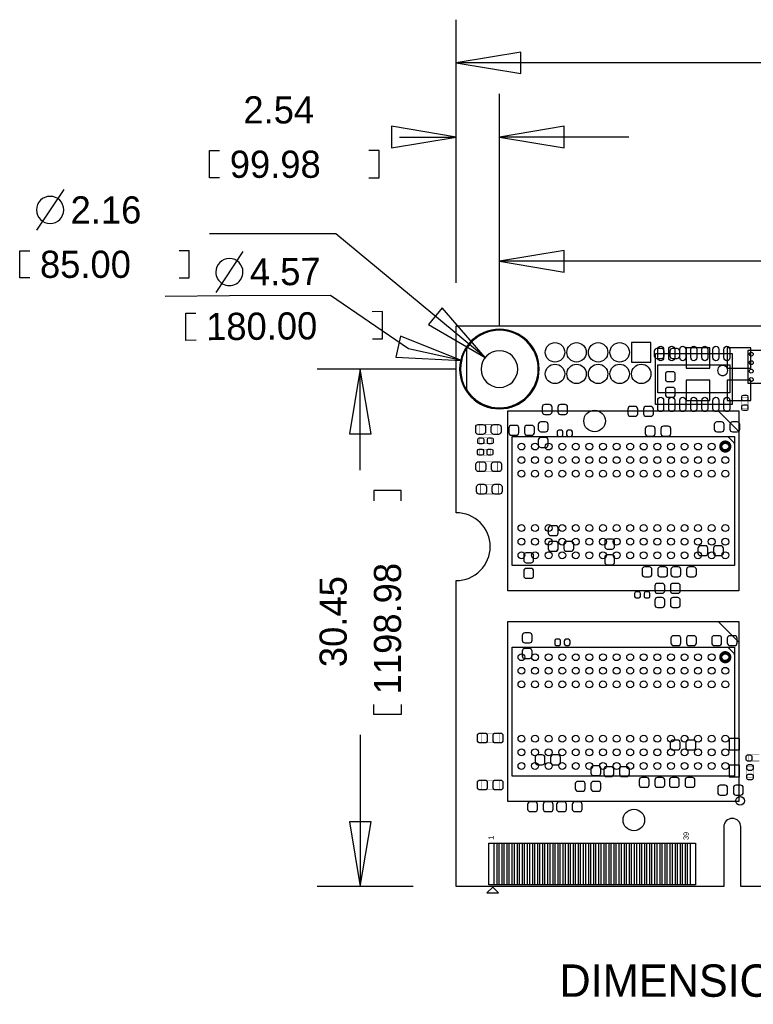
# Model space of a CAD drawing. Extents: x -19 to 83, y 27 to 85.
# Tile 1 of 10: x -19 to 25, y 27 to 85. Entities that reach past the tile are written whole.
import ezdxf

# ---------------------------------------------------------------- set-up
doc = ezdxf.new("R2010")
doc.units = 0
for name, color, linetype in [('BG_DIMENSION', 1, 'CONTINUOUS'), ('BG_OUTLINE', 3, 'CONTINUOUS'), ('PG_ASSEMBLY_TOP', 7, 'CONTINUOUS'), ('PIN_BOTTOM', 40, 'CONTINUOUS'), ('PIN_TOP', 5, 'CONTINUOUS')]:
    doc.layers.add(name, color=color, linetype=linetype)

msp = doc.modelspace()

# ---------------------------------------------------------------- linework, layer by layer
at = {"layer": 'BG_DIMENSION'}
for points in [[(7.199884, 69.527928), (7.199884, 85.0138)], [(11.009884, 83.1088), (7.199884, 82.4738), (11.009884, 81.8388), (11.009884, 83.1088)], [(30.13075, 82.4738), (7.199884, 82.4738)], [(7.199884, 69.527928), (7.199884, 80.645)], [(9.739376, 66.987928), (9.739376, 80.645)], [(3.389884, 77.47), (7.199884, 78.105), (3.389884, 78.74), (3.389884, 77.47)], [(13.549376, 78.74), (9.739376, 78.105), (13.549376, 77.47), (13.549376, 78.74)], [(3.85445, 78.105), (7.199884, 78.105)], [(17.359376, 78.105), (9.739376, 78.105)], [(-6.731, 75.7047), (-7.3279, 75.7047), (-7.3279, 77.3049), (-6.731, 77.3049)], [(2.0574, 75.7047), (2.6543, 75.7047), (2.6543, 77.3049), (2.0574, 77.3049)], [(-15.9131, 75.015598), (-17.5133, 72.615298)], [(9.739376, 66.987928), (9.739376, 73.3298)], [(8.907272, 65.13576), (0.1016, 72.4154), (-7.32155, 72.4154)], [(-17.907, 69.814948), (-18.5039, 69.814948), (-18.5039, 71.415148), (-17.907, 71.415148)], [(-9.1186, 69.814948), (-8.5217, 69.814948), (-8.5217, 71.415148), (-9.1186, 71.415148)], [(-5.367274, 71.364348), (-6.948424, 68.951348)], [(13.549376, 71.4248), (9.739376, 70.7898), (13.549376, 70.1548), (13.549376, 71.4248)], [(29.52115, 70.7898), (9.739376, 70.7898)], [(7.507732, 64.942974), (4.3942, 65.6336), (-0.2032, 68.7832), (-6.1468, 68.7578), (-9.93775, 68.727574)], [(2.268474, 66.22415), (2.865374, 66.228722), (2.852674, 67.828922), (2.255774, 67.82435)], [(5.566156, 67.074034), (8.907272, 65.13576), (6.3754, 68.052696), (5.566156, 67.074034)], [(-8.119872, 66.1416), (-8.716772, 66.136774), (-8.729472, 67.736974), (-8.132572, 67.7418)], [(3.650742, 65.148206), (7.507732, 64.942974), (3.92557, 66.38798), (3.650742, 65.148206)], [(7.199376, 64.447928), (-0.9906, 64.447928)], [(2.1844, 60.637928), (1.5494, 64.447928), (0.9144, 60.637928), (2.1844, 60.637928)], [(1.5494, 58.48985), (1.5494, 64.447928)], [(3.9497, 56.6928), (3.9497, 57.2897), (2.3495, 57.2897), (2.3495, 56.6928)], [(3.9497, 44.704), (3.9497, 44.1071), (2.3495, 44.1071), (2.3495, 44.704)], [(1.5494, 42.90695), (1.5494, 33.993836)], [(0.9144, 37.803836), (1.5494, 33.993836), (2.1844, 37.803836), (0.9144, 37.803836)], [(4.660392, 33.993836), (-0.9906, 33.993836)]]:
    msp.add_lwpolyline(points, dxfattribs=at)
for points in [[(-15.9131, 73.815448, 1), (-17.5133, 73.815448, 1), (-15.9131, 73.815448)], [(-5.357622, 70.157848, 0.999926), (-6.958076, 70.157848, 1.000074), (-5.357622, 70.157848)]]:
    msp.add_lwpolyline(points, format="xyb", dxfattribs=at)
for points in [[(12.025376, 64.447928, 1), (7.453376, 64.447928, 1)], [(10.818876, 64.447928, 1), (8.659876, 64.447928, 1)]]:
    msp.add_lwpolyline(points, format="xyb", close=True, dxfattribs=at)
at = {"layer": 'BG_OUTLINE'}
msp.add_lwpolyline([(74.799952, 55.992776, 0.414214), (72.800972, 53.993796, 0.414214), (74.799952, 51.994816), (74.799952, 33.993836), (23.949152, 33.993836), (23.949152, 37.493956, 0.414214), (23.451312, 37.994336, 0.414214), (22.950932, 37.493956), (22.950932, 33.993836), (7.200392, 33.993836), (7.200392, 51.994816, 0.414214), (9.199372, 53.993796, 0.414214), (7.200392, 55.992776), (7.199884, 66.987928), (74.799952, 66.987928)], format="xyb", close=True, dxfattribs=at)
at = {"layer": 'PG_ASSEMBLY_TOP'}
msp.add_lwpolyline([(12.079732, 64.447928, 1), (7.39902, 64.447928, 1), (12.079732, 64.447928)], format="xyb", dxfattribs=at)
for points in [[(25.275032, 65.536572), (24.355552, 65.536572), (24.355552, 63.616332), (25.275032, 63.616332), (25.275032, 65.536572)], [(18.93316, 62.365128), (18.93316, 65.365376)], [(18.93316, 65.365376), (23.433024, 65.365376)], [(23.433024, 65.365376), (23.433024, 62.365128)], [(23.433024, 62.365128), (18.93316, 62.365128)], [(10.236962, 51.38674), (10.236962, 61.986668), (23.836884, 61.986668), (23.836884, 51.38674), (10.236962, 51.38674)], [(23.836884, 60.767214), (22.618954, 61.985144), (22.618954, 61.986668)], [(10.487152, 60.487052), (23.587202, 60.487052), (23.587202, 52.887118), (10.487152, 52.887118), (10.487152, 60.487052)], [(23.587202, 60.03163), (23.587202, 60.084716), (23.184866, 60.487052)], [(10.236962, 38.985952), (10.236962, 49.58588), (23.836884, 49.58588), (23.836884, 38.985952), (10.236962, 38.985952)], [(23.836884, 48.366426), (22.618954, 49.584356), (22.618954, 49.58588)], [(10.487152, 48.086264), (23.587202, 48.086264), (23.587202, 40.48633), (10.487152, 40.48633), (10.487152, 48.086264)], [(23.587202, 47.630842), (23.587202, 47.683928), (23.184866, 48.086264)], [(7.199884, 33.993836), (7.199884, 39.893748)]]:
    msp.add_lwpolyline(points, dxfattribs=at)
msp.add_lwpolyline([(23.182834, 64.365378, 1), (22.58335, 64.365126, 1)], format="xyb", close=True, dxfattribs=at)
at = {"layer": 'PG_ASSEMBLY_TOP', "const_width": 0.024892}
for points in [[(24.013414, 62.128654), (24.013414, 62.788546)], [(24.013414, 62.788546), (24.373586, 62.788546)], [(24.373586, 62.788546), (24.373586, 62.128654)], [(24.373586, 62.128654), (24.013414, 62.128654)], [(8.562594, 60.613544), (8.562594, 61.17336)], [(8.562594, 61.17336), (9.62279, 61.17336)], [(9.62279, 61.17336), (9.62279, 60.613544)], [(9.62279, 60.613544), (8.562594, 60.613544)], [(8.593074, 60.040012), (8.593074, 60.400184)], [(8.593074, 60.400184), (9.252966, 60.400184)], [(9.252966, 60.400184), (9.252966, 60.040012)], [(8.573516, 59.73445), (9.233408, 59.73445)], [(8.573516, 59.374278), (8.573516, 59.73445)], [(9.252966, 60.040012), (8.593074, 60.040012)], [(9.233408, 59.73445), (9.233408, 59.374278)], [(9.233408, 59.374278), (8.573516, 59.374278)], [(8.577072, 58.983118), (9.637268, 58.983118)], [(8.577072, 58.423302), (8.577072, 58.983118)], [(9.637268, 58.983118), (9.637268, 58.423302)], [(9.637268, 58.423302), (8.577072, 58.423302)], [(8.615934, 57.09539), (8.615934, 57.655206), (9.67613, 57.655206), (9.67613, 57.09539), (8.615934, 57.09539)], [(8.666988, 42.452544), (8.666988, 43.01236), (9.727184, 43.01236), (9.727184, 42.452544), (8.666988, 42.452544)], [(24.383746, 41.734486), (25.043638, 41.734486)], [(24.383746, 41.374314), (24.383746, 41.734486)], [(25.043638, 41.374314), (24.383746, 41.374314)], [(24.31288, 40.386254), (24.31288, 41.046146)], [(24.31288, 41.046146), (24.673052, 41.046146)], [(24.673052, 41.046146), (24.673052, 40.386254)], [(8.666988, 39.683944), (8.666988, 40.24376)], [(8.666988, 40.24376), (9.727184, 40.24376)], [(9.727184, 40.24376), (9.727184, 39.683944)], [(24.673052, 40.386254), (24.31288, 40.386254)], [(9.727184, 39.683944), (8.666988, 39.683944)]]:
    msp.add_lwpolyline(points, dxfattribs=at)
at = {"layer": 'PG_ASSEMBLY_TOP', "const_width": 0.1524}
for points in [[(23.31974, 59.88685, 0.999933), (22.754336, 59.887104, 1.000067), (23.31974, 59.88685)], [(23.31974, 47.486062, 0.999933), (22.754336, 47.486316, 1.000067), (23.31974, 47.486062)]]:
    msp.add_lwpolyline(points, format="xyb", dxfattribs=at)
at = {"layer": 'PG_ASSEMBLY_TOP'}
msp.add_lwpolyline([(9.002268, 33.612074), (9.692386, 33.612074), (9.35228, 33.95218), (9.342374, 33.95218)], close=True, dxfattribs=at)
at = {"layer": 'PIN_BOTTOM'}
for points in [[(12.025376, 64.447928, 0.753461), (7.801102, 65.659762), (7.801102, 63.236094, 0.753461)], [(19.00555, 65.073784), (19.285458, 65.073784, 0.414846), (19.435572, 65.223898), (19.435572, 65.503806, 0.414846), (19.285458, 65.65392), (19.00555, 65.65392, 0.414846), (18.855436, 65.503806), (18.855436, 65.223898, 0.414846)], [(20.205446, 65.65392), (19.925538, 65.65392, 0.414846), (19.775424, 65.503806), (19.775424, 65.223898, 0.414846), (19.925538, 65.073784), (20.205446, 65.073784, 0.414846), (20.35556, 65.223898), (20.35556, 65.503806, 0.414846)], [(19.513804, 64.14008), (19.513804, 63.860172, 0.414846), (19.663918, 63.710058), (19.943826, 63.710058, 0.414846), (20.09394, 63.860172), (20.09394, 64.14008, 0.414846), (19.943826, 64.290194), (19.663918, 64.290194, 0.414846)], [(20.09394, 62.940184), (20.09394, 63.220092, 0.414846), (19.943826, 63.370206), (19.663918, 63.370206, 0.414846), (19.513804, 63.220092), (19.513804, 62.940184, 0.414846), (19.663918, 62.79007), (19.943826, 62.79007, 0.414846)], [(12.407392, 61.782452), (12.6873, 61.782452, 0.414846), (12.837414, 61.932566), (12.837414, 62.212474, 0.414846), (12.6873, 62.362588), (12.407392, 62.362588, 0.414846), (12.257278, 62.212474), (12.257278, 61.932566, 0.414846)], [(13.607288, 62.362588), (13.32738, 62.362588, 0.414846), (13.177266, 62.212474), (13.177266, 61.932566, 0.414846), (13.32738, 61.782452), (13.607288, 61.782452, 0.414846), (13.757402, 61.932566), (13.757402, 62.212474, 0.414846)], [(17.453102, 61.666882), (17.73301, 61.666882, 0.414846), (17.883124, 61.816996), (17.883124, 62.096904, 0.414846), (17.73301, 62.247018), (17.453102, 62.247018, 0.414846), (17.302988, 62.096904), (17.302988, 61.816996, 0.414846)], [(18.652998, 62.247018), (18.37309, 62.247018, 0.414846), (18.222976, 62.096904), (18.222976, 61.816996, 0.414846), (18.37309, 61.666882), (18.652998, 61.666882, 0.414846), (18.803112, 61.816996), (18.803112, 62.096904, 0.414846)], [(10.448544, 60.552584), (10.728452, 60.552584, 0.414846), (10.878566, 60.702698), (10.878566, 60.982606, 0.414846), (10.728452, 61.13272), (10.448544, 61.13272, 0.414846), (10.29843, 60.982606), (10.29843, 60.702698, 0.414846)], [(11.64844, 61.13272), (11.368532, 61.13272, 0.414846), (11.218418, 60.982606), (11.218418, 60.702698, 0.414846), (11.368532, 60.552584), (11.64844, 60.552584, 0.414846), (11.798554, 60.702698), (11.798554, 60.982606, 0.414846)], [(12.028424, 61.1886), (12.028424, 60.908692, 0.414846), (12.178538, 60.758578), (12.458446, 60.758578, 0.414846), (12.60856, 60.908692), (12.60856, 61.1886, 0.414846), (12.458446, 61.338714), (12.178538, 61.338714, 0.414846)], [(18.477738, 60.501784), (18.757646, 60.501784, 0.414846), (18.90776, 60.651898), (18.90776, 60.931806, 0.414846), (18.757646, 61.08192), (18.477738, 61.08192, 0.414846), (18.327624, 60.931806), (18.327624, 60.651898, 0.414846)], [(19.677634, 61.08192), (19.397726, 61.08192, 0.414846), (19.247612, 60.931806), (19.247612, 60.651898, 0.414846), (19.397726, 60.501784), (19.677634, 60.501784, 0.414846), (19.827748, 60.651898), (19.827748, 60.931806, 0.414846)], [(22.538944, 60.755784), (22.818852, 60.755784, 0.414846), (22.968966, 60.905898), (22.968966, 61.185806, 0.414846), (22.818852, 61.33592), (22.538944, 61.33592, 0.414846), (22.38883, 61.185806), (22.38883, 60.905898, 0.414846)], [(23.73884, 61.33592), (23.458932, 61.33592, 0.414846), (23.308818, 61.185806), (23.308818, 60.905898, 0.414846), (23.458932, 60.755784), (23.73884, 60.755784, 0.414846), (23.888954, 60.905898), (23.888954, 61.185806, 0.414846)], [(12.60856, 59.988704), (12.60856, 60.268612, 0.414846), (12.458446, 60.418726), (12.178538, 60.418726, 0.414846), (12.028424, 60.268612), (12.028424, 59.988704, 0.414846), (12.178538, 59.83859), (12.458446, 59.83859, 0.414846)], [(13.228066, 60.484766), (13.388086, 60.484766, 0.413587), (13.478002, 60.574936), (13.478002, 60.754768, 0.413587), (13.388086, 60.844938), (13.228066, 60.844938, 0.413587), (13.13815, 60.754768), (13.13815, 60.574936, 0.413587)], [(13.947902, 60.844938), (13.787882, 60.844938, 0.413587), (13.697966, 60.754768), (13.697966, 60.574936, 0.413587), (13.787882, 60.484766), (13.947902, 60.484766, 0.413587), (14.037818, 60.574936), (14.037818, 60.754768, 0.413587)], [(12.615164, 55.07228), (12.615164, 54.792372, 0.414846), (12.765278, 54.642258), (13.045186, 54.642258, 0.414846), (13.1953, 54.792372), (13.1953, 55.07228, 0.414846), (13.045186, 55.222394), (12.765278, 55.222394, 0.414846)], [(12.762484, 53.725064), (13.042392, 53.725064, 0.414846), (13.192506, 53.875178), (13.192506, 54.155086, 0.414846), (13.042392, 54.3052), (12.762484, 54.3052, 0.414846), (12.61237, 54.155086), (12.61237, 53.875178, 0.414846)], [(13.1953, 53.872384), (13.1953, 54.152292, 0.414846), (13.045186, 54.302406), (12.765278, 54.302406, 0.414846), (12.615164, 54.152292), (12.615164, 53.872384, 0.414846), (12.765278, 53.72227), (13.045186, 53.72227, 0.414846)], [(13.96238, 54.3052), (13.682472, 54.3052, 0.414846), (13.532358, 54.155086), (13.532358, 53.875178, 0.414846), (13.682472, 53.725064), (13.96238, 53.725064, 0.414846), (14.112494, 53.875178), (14.112494, 54.155086, 0.414846)], [(15.940024, 54.282594), (15.940024, 54.002686, 0.414846), (16.090138, 53.852572), (16.370046, 53.852572, 0.414846), (16.52016, 54.002686), (16.52016, 54.282594, 0.414846), (16.370046, 54.432708), (16.090138, 54.432708, 0.414846)], [(21.576538, 53.465984), (21.856446, 53.465984, 0.414846), (22.00656, 53.616098), (22.00656, 53.896006, 0.414846), (21.856446, 54.04612), (21.576538, 54.04612, 0.414846), (21.426424, 53.896006), (21.426424, 53.616098, 0.414846)], [(22.776434, 54.04612), (22.496526, 54.04612, 0.414846), (22.346412, 53.896006), (22.346412, 53.616098, 0.414846), (22.496526, 53.465984), (22.776434, 53.465984, 0.414846), (22.926548, 53.616098), (22.926548, 53.896006, 0.414846)], [(11.169904, 53.4797), (11.169904, 53.199792, 0.414846), (11.320018, 53.049678), (11.599926, 53.049678, 0.414846), (11.75004, 53.199792), (11.75004, 53.4797, 0.414846), (11.599926, 53.629814), (11.320018, 53.629814, 0.414846)], [(16.52016, 53.082698), (16.52016, 53.362606, 0.414846), (16.370046, 53.51272), (16.090138, 53.51272, 0.414846), (15.940024, 53.362606), (15.940024, 53.082698, 0.414846), (16.090138, 52.932584), (16.370046, 52.932584, 0.414846)], [(18.289016, 52.220368), (18.568924, 52.220368, 0.414846), (18.719038, 52.370482), (18.719038, 52.65039, 0.414846), (18.568924, 52.800504), (18.289016, 52.800504, 0.414846), (18.138902, 52.65039), (18.138902, 52.370482, 0.414846)], [(19.488912, 52.800504), (19.209004, 52.800504, 0.414846), (19.05889, 52.65039), (19.05889, 52.370482, 0.414846), (19.209004, 52.220368), (19.488912, 52.220368, 0.414846), (19.639026, 52.370482), (19.639026, 52.65039, 0.414846)], [(19.98726, 52.220368), (20.267168, 52.220368, 0.414846), (20.417282, 52.370482), (20.417282, 52.65039, 0.414846), (20.267168, 52.800504), (19.98726, 52.800504, 0.414846), (19.837146, 52.65039), (19.837146, 52.370482, 0.414846)], [(21.187156, 52.800504), (20.907248, 52.800504, 0.414846), (20.757134, 52.65039), (20.757134, 52.370482, 0.414846), (20.907248, 52.220368), (21.187156, 52.220368, 0.414846), (21.33727, 52.370482), (21.33727, 52.65039, 0.414846)], [(11.75004, 52.279804), (11.75004, 52.559712, 0.414846), (11.599926, 52.709826), (11.320018, 52.709826, 0.414846), (11.169904, 52.559712), (11.169904, 52.279804, 0.414846), (11.320018, 52.12969), (11.599926, 52.12969, 0.414846)], [(19.038824, 51.251104), (19.318732, 51.251104, 0.414846), (19.468846, 51.401218), (19.468846, 51.681126, 0.414846), (19.318732, 51.83124), (19.038824, 51.83124, 0.414846), (18.88871, 51.681126), (18.88871, 51.401218, 0.414846)], [(20.23872, 51.83124), (19.958812, 51.83124, 0.414846), (19.808698, 51.681126), (19.808698, 51.401218, 0.414846), (19.958812, 51.251104), (20.23872, 51.251104, 0.414846), (20.388834, 51.401218), (20.388834, 51.681126, 0.414846)], [(17.787874, 50.972466), (17.947894, 50.972466, 0.413587), (18.03781, 51.062636), (18.03781, 51.242468, 0.413587), (17.947894, 51.332638), (17.787874, 51.332638, 0.413587), (17.697958, 51.242468), (17.697958, 51.062636, 0.413587)], [(18.50771, 51.332638), (18.34769, 51.332638, 0.413587), (18.257774, 51.242468), (18.257774, 51.062636, 0.413587), (18.34769, 50.972466), (18.50771, 50.972466, 0.413587), (18.597626, 51.062636), (18.597626, 51.242468, 0.413587)], [(19.038824, 50.415444), (19.318732, 50.415444, 0.414846), (19.468846, 50.565558), (19.468846, 50.845466, 0.414846), (19.318732, 50.99558), (19.038824, 50.99558, 0.414846), (18.88871, 50.845466), (18.88871, 50.565558, 0.414846)], [(20.23872, 50.99558), (19.958812, 50.99558, 0.414846), (19.808698, 50.845466), (19.808698, 50.565558, 0.414846), (19.958812, 50.415444), (20.23872, 50.415444, 0.414846), (20.388834, 50.565558), (20.388834, 50.845466, 0.414846)], [(11.083544, 48.76292), (11.083544, 48.483012, 0.414846), (11.233658, 48.332898), (11.513566, 48.332898, 0.414846), (11.66368, 48.483012), (11.66368, 48.76292, 0.414846), (11.513566, 48.913034), (11.233658, 48.913034, 0.414846)], [(19.98726, 48.173132), (20.267168, 48.173132, 0.414846), (20.417282, 48.323246), (20.417282, 48.603154, 0.414846), (20.267168, 48.753268), (19.98726, 48.753268, 0.414846), (19.837146, 48.603154), (19.837146, 48.323246, 0.414846)], [(21.187156, 48.753268), (20.907248, 48.753268, 0.414846), (20.757134, 48.603154), (20.757134, 48.323246, 0.414846), (20.907248, 48.173132), (21.187156, 48.173132, 0.414846), (21.33727, 48.323246), (21.33727, 48.603154, 0.414846)], [(22.386544, 48.173132), (22.666452, 48.173132, 0.414846), (22.816566, 48.323246), (22.816566, 48.603154, 0.414846), (22.666452, 48.753268), (22.386544, 48.753268, 0.414846), (22.23643, 48.603154), (22.23643, 48.323246, 0.414846)], [(23.58644, 48.753268), (23.306532, 48.753268, 0.414846), (23.156418, 48.603154), (23.156418, 48.323246, 0.414846), (23.306532, 48.173132), (23.58644, 48.173132, 0.414846), (23.736554, 48.323246), (23.736554, 48.603154, 0.414846)], [(13.089382, 48.181514), (13.249402, 48.181514, 0.413587), (13.339318, 48.271684), (13.339318, 48.451516, 0.413587), (13.249402, 48.541686), (13.089382, 48.541686, 0.413587), (12.999466, 48.451516), (12.999466, 48.271684, 0.413587)], [(13.809218, 48.541686), (13.649198, 48.541686, 0.413587), (13.559282, 48.451516), (13.559282, 48.271684, 0.413587), (13.649198, 48.181514), (13.809218, 48.181514, 0.413587), (13.899134, 48.271684), (13.899134, 48.451516, 0.413587)], [(11.66368, 47.563024), (11.66368, 47.842932, 0.414846), (11.513566, 47.993046), (11.233658, 47.993046, 0.414846), (11.083544, 47.842932), (11.083544, 47.563024, 0.414846), (11.233658, 47.41291), (11.513566, 47.41291, 0.414846)], [(19.948652, 42.026332), (20.22856, 42.026332, 0.414846), (20.378674, 42.176446), (20.378674, 42.456354, 0.414846), (20.22856, 42.606468), (19.948652, 42.606468, 0.414846), (19.798538, 42.456354), (19.798538, 42.176446, 0.414846)], [(21.148548, 42.606468), (20.86864, 42.606468, 0.414846), (20.718526, 42.456354), (20.718526, 42.176446, 0.414846), (20.86864, 42.026332), (21.148548, 42.026332, 0.414846), (21.298662, 42.176446), (21.298662, 42.456354, 0.414846)], [(11.985244, 41.159684), (12.265152, 41.159684, 0.414846), (12.415266, 41.309798), (12.415266, 41.589706, 0.414846), (12.265152, 41.73982), (11.985244, 41.73982, 0.414846), (11.83513, 41.589706), (11.83513, 41.309798, 0.414846)], [(13.18514, 41.73982), (12.905232, 41.73982, 0.414846), (12.755118, 41.589706), (12.755118, 41.309798, 0.414846), (12.905232, 41.159684), (13.18514, 41.159684, 0.414846), (13.335254, 41.309798), (13.335254, 41.589706, 0.414846)], [(15.127224, 40.947594), (15.127224, 40.667686, 0.414846), (15.277338, 40.517572), (15.557246, 40.517572, 0.414846), (15.70736, 40.667686), (15.70736, 40.947594, 0.414846), (15.557246, 41.097708), (15.277338, 41.097708, 0.414846)], [(16.039338, 40.461184), (16.319246, 40.461184, 0.414846), (16.46936, 40.611298), (16.46936, 40.891206, 0.414846), (16.319246, 41.04132), (16.039338, 41.04132, 0.414846), (15.889224, 40.891206), (15.889224, 40.611298, 0.414846)], [(17.239234, 41.04132), (16.959326, 41.04132, 0.414846), (16.809212, 40.891206), (16.809212, 40.611298, 0.414846), (16.959326, 40.461184), (17.239234, 40.461184, 0.414846), (17.389348, 40.611298), (17.389348, 40.891206, 0.414846)], [(14.35735, 39.597584), (14.637258, 39.597584, 0.414846), (14.787372, 39.747698), (14.787372, 40.027606, 0.414846), (14.637258, 40.17772), (14.35735, 40.17772, 0.414846), (14.207236, 40.027606), (14.207236, 39.747698, 0.414846)], [(15.557246, 40.17772), (15.277338, 40.17772, 0.414846), (15.127224, 40.027606), (15.127224, 39.747698, 0.414846), (15.277338, 39.597584), (15.557246, 39.597584, 0.414846), (15.70736, 39.747698), (15.70736, 40.027606, 0.414846)], [(15.70736, 39.747698), (15.70736, 40.027606, 0.414846), (15.557246, 40.17772), (15.277338, 40.17772, 0.414846), (15.127224, 40.027606), (15.127224, 39.747698, 0.414846), (15.277338, 39.597584), (15.557246, 39.597584, 0.414846)], [(18.122138, 39.826184), (18.402046, 39.826184, 0.414846), (18.55216, 39.976298), (18.55216, 40.256206, 0.414846), (18.402046, 40.40632), (18.122138, 40.40632, 0.414846), (17.972024, 40.256206), (17.972024, 39.976298, 0.414846)], [(19.322034, 40.40632), (19.042126, 40.40632, 0.414846), (18.892012, 40.256206), (18.892012, 39.976298, 0.414846), (19.042126, 39.826184), (19.322034, 39.826184, 0.414846), (19.472148, 39.976298), (19.472148, 40.256206, 0.414846)], [(19.897344, 39.826184), (20.177252, 39.826184, 0.414846), (20.327366, 39.976298), (20.327366, 40.256206, 0.414846), (20.177252, 40.40632), (19.897344, 40.40632, 0.414846), (19.74723, 40.256206), (19.74723, 39.976298, 0.414846)], [(21.09724, 40.40632), (20.817332, 40.40632, 0.414846), (20.667218, 40.256206), (20.667218, 39.976298, 0.414846), (20.817332, 39.826184), (21.09724, 39.826184, 0.414846), (21.247354, 39.976298), (21.247354, 40.256206, 0.414846)], [(22.742144, 39.368984), (23.022052, 39.368984, 0.414846), (23.172166, 39.519098), (23.172166, 39.799006, 0.414846), (23.022052, 39.94912), (22.742144, 39.94912, 0.414846), (22.59203, 39.799006), (22.59203, 39.519098, 0.414846)], [(23.94204, 39.94912), (23.662132, 39.94912, 0.414846), (23.512018, 39.799006), (23.512018, 39.519098, 0.414846), (23.662132, 39.368984), (23.94204, 39.368984, 0.414846), (24.092154, 39.519098), (24.092154, 39.799006, 0.414846)], [(11.550396, 38.395148), (11.830304, 38.395148, 0.414846), (11.980418, 38.545262), (11.980418, 38.82517, 0.414846), (11.830304, 38.975284), (11.550396, 38.975284, 0.414846), (11.400282, 38.82517), (11.400282, 38.545262, 0.414846)], [(12.750292, 38.975284), (12.470384, 38.975284, 0.414846), (12.32027, 38.82517), (12.32027, 38.545262, 0.414846), (12.470384, 38.395148), (12.750292, 38.395148, 0.414846), (12.900406, 38.545262), (12.900406, 38.82517, 0.414846)], [(13.258292, 38.395148), (13.5382, 38.395148, 0.414846), (13.688314, 38.545262), (13.688314, 38.82517, 0.414846), (13.5382, 38.975284), (13.258292, 38.975284, 0.414846), (13.108178, 38.82517), (13.108178, 38.545262, 0.414846)], [(14.458188, 38.975284), (14.17828, 38.975284, 0.414846), (14.028166, 38.82517), (14.028166, 38.545262, 0.414846), (14.17828, 38.395148), (14.458188, 38.395148, 0.414846), (14.608302, 38.545262), (14.608302, 38.82517, 0.414846)]]:
    msp.add_lwpolyline(points, format="xyb", close=True, dxfattribs=at)
for points in [[(18.662142, 64.860678), (18.662142, 66.003678), (17.519142, 66.003678), (17.519142, 64.860678)], [(22.122892, 64.505586), (22.122892, 65.704466), (20.725892, 65.704466), (20.725892, 64.505586)], [(24.535892, 64.505586), (24.535892, 65.704466), (23.138892, 65.704466), (23.138892, 64.505586)], [(22.122892, 62.600586), (22.122892, 63.799466), (20.725892, 63.799466), (20.725892, 62.600586)], [(24.535892, 62.600586), (24.535892, 63.799466), (23.138892, 63.799466), (23.138892, 62.600586)], [(23.876, 42.7101), (23.2664, 42.7101), (23.2664, 42.0243), (23.876, 42.0243)], [(23.876254, 41.1353), (23.266654, 41.1353), (23.266654, 40.4495), (23.876254, 40.4495)], [(9.421368, 34.093912), (9.421368, 36.543742), (9.878568, 36.543742), (9.878568, 34.093912)], [(10.021316, 34.093912), (10.021316, 36.543742), (10.478516, 36.543742), (10.478516, 34.093912)], [(10.621264, 34.093912), (10.621264, 36.543742), (11.078464, 36.543742), (11.078464, 34.093912)], [(11.221212, 34.093912), (11.221212, 36.543742), (11.678412, 36.543742), (11.678412, 34.093912)], [(11.82116, 34.093912), (11.82116, 36.543742), (12.27836, 36.543742), (12.27836, 34.093912)], [(12.421362, 34.093912), (12.421362, 36.543742), (12.878562, 36.543742), (12.878562, 34.093912)], [(13.02131, 34.093912), (13.02131, 36.543742), (13.47851, 36.543742), (13.47851, 34.093912)], [(13.621258, 34.093912), (13.621258, 36.543742), (14.078458, 36.543742), (14.078458, 34.093912)], [(14.221206, 34.093912), (14.221206, 36.543742), (14.678406, 36.543742), (14.678406, 34.093912)], [(14.821408, 34.093912), (14.821408, 36.543742), (15.278608, 36.543742), (15.278608, 34.093912)], [(15.421356, 34.093912), (15.421356, 36.543742), (15.878556, 36.543742), (15.878556, 34.093912)], [(16.021304, 34.093912), (16.021304, 36.543742), (16.478504, 36.543742), (16.478504, 34.093912)], [(16.621252, 34.093912), (16.621252, 36.543742), (17.078452, 36.543742), (17.078452, 34.093912)], [(17.2212, 34.093912), (17.2212, 36.543742), (17.6784, 36.543742), (17.6784, 34.093912)], [(17.821402, 34.093912), (17.821402, 36.543742), (18.278602, 36.543742), (18.278602, 34.093912)], [(18.42135, 34.093912), (18.42135, 36.543742), (18.87855, 36.543742), (18.87855, 34.093912)], [(19.021298, 34.093912), (19.021298, 36.543742), (19.478498, 36.543742), (19.478498, 34.093912)], [(19.621246, 34.093912), (19.621246, 36.543742), (20.078446, 36.543742), (20.078446, 34.093912)], [(20.221194, 34.093912), (20.221194, 36.543742), (20.678394, 36.543742), (20.678394, 34.093912)], [(20.821396, 34.093912), (20.821396, 36.543742), (21.278596, 36.543742), (21.278596, 34.093912)]]:
    msp.add_lwpolyline(points, close=True, dxfattribs=at)
for centre, radius in [((13.010642, 65.432178), 0.5715), ((14.280642, 65.432178), 0.5715), ((15.550642, 65.432178), 0.5715), ((16.820642, 65.432178), 0.5715), ((13.010642, 64.162178), 0.5715), ((14.280642, 64.162178), 0.5715), ((15.550642, 64.162178), 0.5715), ((16.820642, 64.162178), 0.5715), ((18.090642, 64.162178), 0.5715), ((15.3416, 61.3918), 0.635)]:
    msp.add_circle(centre, radius, dxfattribs=at)
at = {"layer": 'PIN_TOP'}
for points in [[(12.025376, 64.447928, 0.750288), (7.810754, 65.67551), (7.810754, 63.220346, 0.750288)], [(19.058128, 65.11544), (19.058128, 65.615312, -1), (19.40814, 65.615312), (19.40814, 65.11544, -1)], [(19.708114, 65.11544), (19.708114, 65.615312, -1), (20.058126, 65.615312), (20.058126, 65.11544, -1)], [(20.3581, 65.11544), (20.3581, 65.615312, -1), (20.708112, 65.615312), (20.708112, 65.11544, -1)], [(21.008086, 65.11544), (21.008086, 65.615312, -1), (21.358098, 65.615312), (21.358098, 65.11544, -1)], [(21.658072, 65.11544), (21.658072, 65.615312, -1), (22.008084, 65.615312), (22.008084, 65.11544, -1)], [(22.308058, 65.11544), (22.308058, 65.615312, -1), (22.65807, 65.615312), (22.65807, 65.11544, -1)], [(22.958044, 65.11544), (22.958044, 65.615312, -1), (23.308056, 65.615312), (23.308056, 65.11544, -1)], [(19.058128, 62.115192), (19.058128, 62.615064, -1), (19.40814, 62.615064), (19.40814, 62.115192, -1)], [(19.708114, 62.115192), (19.708114, 62.615064, -1), (20.058126, 62.615064), (20.058126, 62.115192, -1)], [(20.3581, 62.115192), (20.3581, 62.615064, -1), (20.708112, 62.615064), (20.708112, 62.115192, -1)], [(21.008086, 62.115192), (21.008086, 62.615064, -1), (21.358098, 62.615064), (21.358098, 62.115192, -1)], [(21.658072, 62.115192), (21.658072, 62.615064, -1), (22.008084, 62.615064), (22.008084, 62.115192, -1)], [(22.308058, 62.115192), (22.308058, 62.615064, -1), (22.65807, 62.615064), (22.65807, 62.115192, -1)], [(22.958044, 62.115192), (22.958044, 62.615064, -1), (23.308056, 62.615064), (23.308056, 62.115192, -1)], [(24.373586, 62.818518), (24.373586, 62.658498, -0.413587), (24.283416, 62.568582), (24.103584, 62.568582, -0.413587), (24.013414, 62.658498), (24.013414, 62.818518, -0.413587), (24.103584, 62.908434), (24.283416, 62.908434, -0.413587)], [(24.013414, 62.098682), (24.013414, 62.258702, -0.413587), (24.103584, 62.348618), (24.283416, 62.348618, -0.413587), (24.373586, 62.258702), (24.373586, 62.098682, -0.413587), (24.283416, 62.008766), (24.103584, 62.008766, -0.413587)], [(8.492744, 61.18352), (8.772652, 61.18352, -0.414846), (8.922766, 61.033406), (8.922766, 60.753498, -0.414846), (8.772652, 60.603384), (8.492744, 60.603384, -0.414846), (8.34263, 60.753498), (8.34263, 61.033406, -0.414846)], [(9.69264, 60.603384), (9.412732, 60.603384, -0.414846), (9.262618, 60.753498), (9.262618, 61.033406, -0.414846), (9.412732, 61.18352), (9.69264, 61.18352, -0.414846), (9.842754, 61.033406), (9.842754, 60.753498, -0.414846)], [(8.563102, 60.400184), (8.723122, 60.400184, -0.413587), (8.813038, 60.310014), (8.813038, 60.130182, -0.413587), (8.723122, 60.040012), (8.563102, 60.040012, -0.413587), (8.473186, 60.130182), (8.473186, 60.310014, -0.413587)], [(9.282938, 60.040012), (9.122918, 60.040012, -0.413587), (9.033002, 60.130182), (9.033002, 60.310014, -0.413587), (9.122918, 60.400184), (9.282938, 60.400184, -0.413587), (9.372854, 60.310014), (9.372854, 60.130182, -0.413587)], [(8.543544, 59.73445), (8.703564, 59.73445, -0.413587), (8.79348, 59.64428), (8.79348, 59.464448, -0.413587), (8.703564, 59.374278), (8.543544, 59.374278, -0.413587), (8.453628, 59.464448), (8.453628, 59.64428, -0.413587)], [(9.26338, 59.374278), (9.10336, 59.374278, -0.413587), (9.013444, 59.464448), (9.013444, 59.64428, -0.413587), (9.10336, 59.73445), (9.26338, 59.73445, -0.413587), (9.353296, 59.64428), (9.353296, 59.464448, -0.413587)], [(8.507222, 58.993278), (8.78713, 58.993278, -0.414846), (8.937244, 58.843164), (8.937244, 58.563256, -0.414846), (8.78713, 58.413142), (8.507222, 58.413142, -0.414846), (8.357108, 58.563256), (8.357108, 58.843164, -0.414846)], [(9.707118, 58.413142), (9.42721, 58.413142, -0.414846), (9.277096, 58.563256), (9.277096, 58.843164, -0.414846), (9.42721, 58.993278), (9.707118, 58.993278, -0.414846), (9.857232, 58.843164), (9.857232, 58.563256, -0.414846)], [(8.546084, 57.665366), (8.825992, 57.665366, -0.414846), (8.976106, 57.515252), (8.976106, 57.235344, -0.414846), (8.825992, 57.08523), (8.546084, 57.08523, -0.414846), (8.39597, 57.235344), (8.39597, 57.515252, -0.414846)], [(9.74598, 57.08523), (9.466072, 57.08523, -0.414846), (9.315958, 57.235344), (9.315958, 57.515252, -0.414846), (9.466072, 57.665366), (9.74598, 57.665366, -0.414846), (9.896094, 57.515252), (9.896094, 57.235344, -0.414846)], [(8.597138, 43.02252), (8.877046, 43.02252, -0.414846), (9.02716, 42.872406), (9.02716, 42.592498, -0.414846), (8.877046, 42.442384), (8.597138, 42.442384, -0.414846), (8.447024, 42.592498), (8.447024, 42.872406, -0.414846)], [(9.797034, 42.442384), (9.517126, 42.442384, -0.414846), (9.367012, 42.592498), (9.367012, 42.872406, -0.414846), (9.517126, 43.02252), (9.797034, 43.02252, -0.414846), (9.947148, 42.872406), (9.947148, 42.592498, -0.414846)], [(24.353774, 41.734486), (24.513794, 41.734486, -0.413587), (24.60371, 41.644316), (24.60371, 41.464484, -0.413587), (24.513794, 41.374314), (24.353774, 41.374314, -0.413587), (24.263858, 41.464484), (24.263858, 41.644316, -0.413587)], [(24.673052, 41.076118), (24.673052, 40.916098, -0.413587), (24.582882, 40.826182), (24.40305, 40.826182, -0.413587), (24.31288, 40.916098), (24.31288, 41.076118, -0.413587), (24.40305, 41.166034), (24.582882, 41.166034, -0.413587)], [(24.31288, 40.356282), (24.31288, 40.516302, -0.413587), (24.40305, 40.606218), (24.582882, 40.606218, -0.413587), (24.673052, 40.516302), (24.673052, 40.356282, -0.413587), (24.582882, 40.266366), (24.40305, 40.266366, -0.413587)], [(8.597138, 40.25392), (8.877046, 40.25392, -0.414846), (9.02716, 40.103806), (9.02716, 39.823898, -0.414846), (8.877046, 39.673784), (8.597138, 39.673784, -0.414846), (8.447024, 39.823898), (8.447024, 40.103806, -0.414846)], [(9.797034, 39.673784), (9.517126, 39.673784, -0.414846), (9.367012, 39.823898), (9.367012, 40.103806, -0.414846), (9.517126, 40.25392), (9.797034, 40.25392, -0.414846), (9.947148, 40.103806), (9.947148, 39.823898, -0.414846)]]:
    msp.add_lwpolyline(points, format="xyb", close=True, dxfattribs=at)
for points in [[(18.662142, 64.860678), (18.662142, 66.003678), (17.519142, 66.003678), (17.519142, 64.860678)], [(23.308056, 64.690244), (23.308056, 63.04026), (19.058128, 63.04026), (19.058128, 64.690244)], [(9.121394, 34.093912), (9.121394, 36.543742), (9.578594, 36.543742), (9.578594, 34.093912)], [(9.721342, 34.093912), (9.721342, 36.543742), (10.178542, 36.543742), (10.178542, 34.093912)], [(10.32129, 34.093912), (10.32129, 36.543742), (10.77849, 36.543742), (10.77849, 34.093912)], [(10.921238, 34.093912), (10.921238, 36.543742), (11.378438, 36.543742), (11.378438, 34.093912)], [(11.521186, 34.093912), (11.521186, 36.543742), (11.978386, 36.543742), (11.978386, 34.093912)], [(12.121388, 34.093912), (12.121388, 36.543742), (12.578588, 36.543742), (12.578588, 34.093912)], [(12.721336, 34.093912), (12.721336, 36.543742), (13.178536, 36.543742), (13.178536, 34.093912)], [(13.321284, 34.093912), (13.321284, 36.543742), (13.778484, 36.543742), (13.778484, 34.093912)], [(13.921232, 34.093912), (13.921232, 36.543742), (14.378432, 36.543742), (14.378432, 34.093912)], [(14.52118, 34.093912), (14.52118, 36.543742), (14.97838, 36.543742), (14.97838, 34.093912)], [(15.121382, 34.093912), (15.121382, 36.543742), (15.578582, 36.543742), (15.578582, 34.093912)], [(15.72133, 34.093912), (15.72133, 36.543742), (16.17853, 36.543742), (16.17853, 34.093912)], [(16.321278, 34.093912), (16.321278, 36.543742), (16.778478, 36.543742), (16.778478, 34.093912)], [(16.921226, 34.093912), (16.921226, 36.543742), (17.378426, 36.543742), (17.378426, 34.093912)], [(17.521174, 34.093912), (17.521174, 36.543742), (17.978374, 36.543742), (17.978374, 34.093912)], [(18.121376, 34.093912), (18.121376, 36.543742), (18.578576, 36.543742), (18.578576, 34.093912)], [(18.721324, 34.093912), (18.721324, 36.543742), (19.178524, 36.543742), (19.178524, 34.093912)], [(19.321272, 34.093912), (19.321272, 36.543742), (19.778472, 36.543742), (19.778472, 34.093912)], [(19.92122, 34.093912), (19.92122, 36.543742), (20.37842, 36.543742), (20.37842, 34.093912)], [(20.521168, 34.093912), (20.521168, 36.543742), (20.978368, 36.543742), (20.978368, 34.093912)]]:
    msp.add_lwpolyline(points, close=True, dxfattribs=at)
for centre, radius in [((13.010642, 65.432178), 0.5715), ((14.280642, 65.432178), 0.5715), ((15.550642, 65.432178), 0.5715), ((16.820642, 65.432178), 0.5715), ((24.566372, 65.325752), 0.11557), ((24.566372, 64.825372), 0.11557), ((13.010642, 64.162178), 0.5715), ((14.280642, 64.162178), 0.5715), ((15.550642, 64.162178), 0.5715), ((16.820642, 64.162178), 0.5715), ((18.090642, 64.162178), 0.5715), ((24.566372, 64.327532), 0.11557), ((24.566372, 63.827152), 0.11557), ((11.037062, 59.88685), 0.2032), ((11.837162, 59.88685), 0.2032), ((12.637008, 59.88685), 0.2032), ((13.437108, 59.88685), 0.2032), ((14.236954, 59.88685), 0.2032), ((15.037054, 59.88685), 0.2032), ((15.837154, 59.88685), 0.2032), ((16.637, 59.88685), 0.2032), ((17.4371, 59.88685), 0.2032), ((18.236946, 59.88685), 0.2032), ((19.037046, 59.88685), 0.2032), ((19.837146, 59.88685), 0.2032), ((20.636992, 59.88685), 0.2032), ((21.437092, 59.88685), 0.2032), ((22.236938, 59.88685), 0.2032), ((23.037038, 59.88685), 0.2032), ((11.037062, 59.087004), 0.2032), ((11.837162, 59.087004), 0.2032), ((12.637008, 59.087004), 0.2032), ((13.437108, 59.087004), 0.2032), ((14.236954, 59.087004), 0.2032), ((15.037054, 59.087004), 0.2032), ((15.837154, 59.087004), 0.2032), ((16.637, 59.087004), 0.2032), ((17.4371, 59.087004), 0.2032), ((18.236946, 59.087004), 0.2032), ((19.037046, 59.087004), 0.2032), ((19.837146, 59.087004), 0.2032), ((20.636992, 59.087004), 0.2032), ((21.437092, 59.087004), 0.2032), ((22.236938, 59.087004), 0.2032), ((23.037038, 59.087004), 0.2032), ((11.037062, 58.286904), 0.2032), ((11.837162, 58.286904), 0.2032), ((12.637008, 58.286904), 0.2032), ((13.437108, 58.286904), 0.2032), ((14.236954, 58.286904), 0.2032), ((15.037054, 58.286904), 0.2032), ((15.837154, 58.286904), 0.2032), ((16.637, 58.286904), 0.2032), ((17.4371, 58.286904), 0.2032), ((18.236946, 58.286904), 0.2032), ((19.037046, 58.286904), 0.2032), ((19.837146, 58.286904), 0.2032), ((20.636992, 58.286904), 0.2032), ((21.437092, 58.286904), 0.2032), ((22.236938, 58.286904), 0.2032), ((23.037038, 58.286904), 0.2032), ((11.037062, 55.087012), 0.2032), ((11.837162, 55.087012), 0.2032), ((12.637008, 55.087012), 0.2032), ((13.437108, 55.087012), 0.2032), ((14.236954, 55.087012), 0.2032), ((15.037054, 55.087012), 0.2032), ((15.837154, 55.087012), 0.2032), ((16.637, 55.087012), 0.2032), ((17.4371, 55.087012), 0.2032), ((18.236946, 55.087012), 0.2032), ((19.037046, 55.087012), 0.2032), ((19.837146, 55.087012), 0.2032), ((20.636992, 55.087012), 0.2032), ((21.437092, 55.087012), 0.2032), ((22.236938, 55.087012), 0.2032), ((23.037038, 55.087012), 0.2032), ((11.037062, 54.286912), 0.2032), ((11.837162, 54.286912), 0.2032), ((12.637008, 54.286912), 0.2032), ((13.437108, 54.286912), 0.2032), ((14.236954, 54.286912), 0.2032), ((15.037054, 54.286912), 0.2032), ((15.837154, 54.286912), 0.2032), ((16.637, 54.286912), 0.2032), ((17.4371, 54.286912), 0.2032), ((18.236946, 54.286912), 0.2032), ((19.037046, 54.286912), 0.2032), ((19.837146, 54.286912), 0.2032), ((20.636992, 54.286912), 0.2032), ((21.437092, 54.286912), 0.2032), ((22.236938, 54.286912), 0.2032), ((23.037038, 54.286912), 0.2032), ((11.037062, 53.487066), 0.2032), ((11.837162, 53.487066), 0.2032), ((12.637008, 53.487066), 0.2032), ((13.437108, 53.487066), 0.2032), ((14.236954, 53.487066), 0.2032), ((15.037054, 53.487066), 0.2032), ((15.837154, 53.487066), 0.2032), ((16.637, 53.487066), 0.2032), ((17.4371, 53.487066), 0.2032), ((18.236946, 53.487066), 0.2032), ((19.037046, 53.487066), 0.2032), ((19.837146, 53.487066), 0.2032), ((20.636992, 53.487066), 0.2032), ((21.437092, 53.487066), 0.2032), ((22.236938, 53.487066), 0.2032), ((23.037038, 53.487066), 0.2032), ((11.037062, 47.486062), 0.2032), ((11.837162, 47.486062), 0.2032), ((12.637008, 47.486062), 0.2032), ((13.437108, 47.486062), 0.2032), ((14.236954, 47.486062), 0.2032), ((15.037054, 47.486062), 0.2032), ((15.837154, 47.486062), 0.2032), ((16.637, 47.486062), 0.2032), ((17.4371, 47.486062), 0.2032), ((18.236946, 47.486062), 0.2032), ((19.037046, 47.486062), 0.2032), ((19.837146, 47.486062), 0.2032), ((20.636992, 47.486062), 0.2032), ((21.437092, 47.486062), 0.2032), ((22.236938, 47.486062), 0.2032), ((23.037038, 47.486062), 0.2032), ((11.037062, 46.686216), 0.2032), ((11.837162, 46.686216), 0.2032), ((12.637008, 46.686216), 0.2032), ((13.437108, 46.686216), 0.2032), ((14.236954, 46.686216), 0.2032), ((15.037054, 46.686216), 0.2032), ((15.837154, 46.686216), 0.2032), ((16.637, 46.686216), 0.2032), ((17.4371, 46.686216), 0.2032), ((18.236946, 46.686216), 0.2032), ((19.037046, 46.686216), 0.2032), ((19.837146, 46.686216), 0.2032), ((20.636992, 46.686216), 0.2032), ((21.437092, 46.686216), 0.2032), ((22.236938, 46.686216), 0.2032), ((23.037038, 46.686216), 0.2032), ((11.037062, 45.886116), 0.2032), ((11.837162, 45.886116), 0.2032), ((12.637008, 45.886116), 0.2032), ((13.437108, 45.886116), 0.2032), ((14.236954, 45.886116), 0.2032), ((15.037054, 45.886116), 0.2032), ((15.837154, 45.886116), 0.2032), ((16.637, 45.886116), 0.2032), ((17.4371, 45.886116), 0.2032), ((18.236946, 45.886116), 0.2032), ((19.037046, 45.886116), 0.2032), ((19.837146, 45.886116), 0.2032), ((20.636992, 45.886116), 0.2032), ((21.437092, 45.886116), 0.2032), ((22.236938, 45.886116), 0.2032), ((23.037038, 45.886116), 0.2032), ((11.037062, 42.686224), 0.2032), ((11.837162, 42.686224), 0.2032), ((12.637008, 42.686224), 0.2032), ((13.437108, 42.686224), 0.2032), ((14.236954, 42.686224), 0.2032), ((15.037054, 42.686224), 0.2032), ((15.837154, 42.686224), 0.2032), ((16.637, 42.686224), 0.2032), ((17.4371, 42.686224), 0.2032), ((18.236946, 42.686224), 0.2032), ((19.037046, 42.686224), 0.2032), ((19.837146, 42.686224), 0.2032), ((20.636992, 42.686224), 0.2032), ((21.437092, 42.686224), 0.2032), ((22.236938, 42.686224), 0.2032), ((23.037038, 42.686224), 0.2032), ((11.037062, 41.886124), 0.2032), ((11.837162, 41.886124), 0.2032), ((12.637008, 41.886124), 0.2032), ((13.437108, 41.886124), 0.2032), ((14.236954, 41.886124), 0.2032), ((15.037054, 41.886124), 0.2032), ((15.837154, 41.886124), 0.2032), ((16.637, 41.886124), 0.2032), ((17.4371, 41.886124), 0.2032), ((18.236946, 41.886124), 0.2032), ((19.037046, 41.886124), 0.2032), ((19.837146, 41.886124), 0.2032), ((20.636992, 41.886124), 0.2032), ((21.437092, 41.886124), 0.2032), ((22.236938, 41.886124), 0.2032), ((23.037038, 41.886124), 0.2032), ((11.037062, 41.086278), 0.2032), ((11.837162, 41.086278), 0.2032), ((12.637008, 41.086278), 0.2032), ((13.437108, 41.086278), 0.2032), ((14.236954, 41.086278), 0.2032), ((15.037054, 41.086278), 0.2032), ((15.837154, 41.086278), 0.2032), ((16.637, 41.086278), 0.2032), ((17.4371, 41.086278), 0.2032), ((18.236946, 41.086278), 0.2032), ((19.037046, 41.086278), 0.2032), ((19.837146, 41.086278), 0.2032), ((20.636992, 41.086278), 0.2032), ((21.437092, 41.086278), 0.2032), ((22.236938, 41.086278), 0.2032), ((23.037038, 41.086278), 0.2032), ((23.906226, 39.025576), 0.254), ((17.65554, 37.90188), 0.635)]:
    msp.add_circle(centre, radius, dxfattribs=at)

# ---------------------------------------------------------------- texts
at = {"layer": 'BG_DIMENSION'}
for s, height, p in [('2.54', 1.6002, (-5.334, 78.9051)), ('99.98', 1.6002, (-6.1341, 75.7047)), ('2.16', 1.6002, (-15.5067, 73.015348)), ('85.00', 1.6002, (-17.3101, 69.814948)), ('DIMENSIONS ARE IN MM[MIL]', 1.905, (13.2715, 27.4955))]:
    msp.add_text(s, height=height, dxfattribs=at).set_placement(p)
for s, rotation, p in [('4.57', 0.455, (-4.945126, 69.3674)), ('180.00', 0.455, (-7.522972, 66.146426)), ('1198.98', 90, (3.9497, 45.3009)), ('30.45', 90, (0.7493, 46.9011))]:
    msp.add_text(s, height=1.6002, rotation=rotation, dxfattribs=at).set_placement(p)
at = {"layer": 'PG_ASSEMBLY_TOP', "width": 0.916667}
for s, p in [('39', (20.8788, 36.7284)), ('1', (9.398, 36.7411))]:
    msp.add_text(s, height=0.3048, rotation=90, dxfattribs=at).set_placement(p)

doc.saveas('drawing.dxf')
